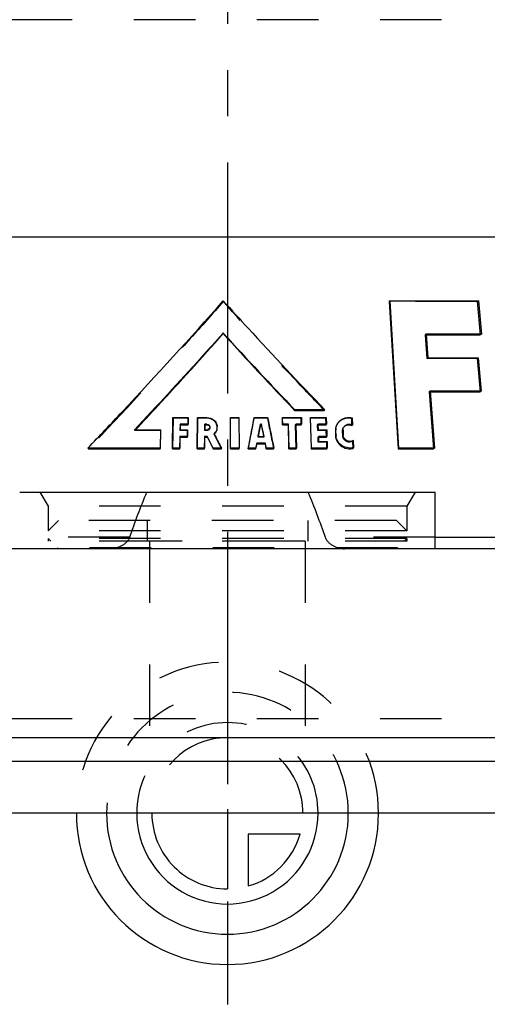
# Model space of a CAD drawing. Header units: millimetres. Extents: x 388 to 612, y 397 to 603.
# Tile 2 of 4: x 478 to 528, y 397 to 501. Entities that reach past the tile are written whole.
import ezdxf

# ---------------------------------------------------------------- set-up
doc = ezdxf.new("R2010")
doc.units = ezdxf.units.MM
doc.header["$LTSCALE"] = 65.185185
doc.linetypes.add('CENTER', pattern=[0.6, 0.375, -0.075, 0.075, -0.075])
doc.linetypes.add('HIDDEN', pattern=[0.2, 0.1, -0.1])
for name, color, linetype in [('KOERPER', 7, 'CONTINUOUS'), ('KONST.EL_MIT_GEO', 7, 'CONTINUOUS'), ('KURVEN', 7, 'CONTINUOUS'), ('L1', 7, 'CONTINUOUS')]:
    doc.layers.add(name, color=color, linetype=linetype)

msp = doc.modelspace()

# ---------------------------------------------------------------- linework, layer by layer
at = {"layer": 'KOERPER', "color": 7, "linetype": 'CONTINUOUS'}
for p, q in [((436, 478), (564, 478)), ((517.22, 471.25), (517.13, 471.17)), ((517.13, 471.17), (518.08, 455.58)), ((521.04, 467.65), (526.78, 467.65)), ((526.9, 467.72), (526.78, 467.65)), ((526.88, 461.69), (526.76, 461.62)), ((521.49, 461.62), (526.76, 461.62)), ((518.16, 455.66), (518.08, 455.58)), ((518.08, 455.58), (521.82, 455.59)), ((521.92, 455.66), (521.82, 455.59)), ((478, 451), (522, 451)), ((522, 445), (522, 451)), ((522, 446.24), (541.64, 446.24))]:
    msp.add_line(p, q, dxfattribs=at)
at = {"layer": 'KOERPER', "color": 8, "linetype": 'HIDDEN'}
for p, q in [((526.45, 471.18), (517.13, 471.17)), ((526.58, 471.25), (526.45, 471.18)), ((526.45, 471.18), (526.78, 467.65)), ((521.04, 467.72), (520.94, 467.65)), ((520.94, 467.65), (521.04, 467.65)), ((520.94, 467.65), (521.13, 465.15)), ((521.22, 465.22), (521.13, 465.15)), ((526.44, 465.15), (521.13, 465.15)), ((526.56, 465.22), (526.44, 465.15)), ((526.44, 465.15), (526.76, 461.62)), ((521.48, 461.69), (521.38, 461.62)), ((521.38, 461.62), (521.49, 461.62)), ((521.38, 461.62), (521.82, 455.59)), ((489.66, 446.24), (478, 446.24)), ((522, 446.24), (510.34, 446.24)), ((508.25, 445.8), (491.75, 445.8)), ((487.6, 445), (457.98, 445)), ((542.02, 445), (512.4, 445))]:
    msp.add_line(p, q, dxfattribs=at)
for points in [[(489.66, 446.24), (490.22, 447.85), (490.81, 449.44), (491.48, 451)], [(508.52, 451), (509.19, 449.44), (509.78, 447.85), (510.34, 446.24)]]:
    msp.add_open_spline(points, degree=3, dxfattribs=at)
for points in [[(489.66, 446.24), (489.52, 445.83), (488.83, 445.21), (488, 445), (487.6, 445)], [(510.34, 446.24), (510.48, 445.83), (511.17, 445.21), (512, 445), (512.4, 445)]]:
    msp.add_open_spline(points, degree=3, knots=[0, 0, 0, 0, 0.519168, 1, 1, 1, 1], dxfattribs=at)
at = {"layer": 'KONST.EL_MIT_GEO', "color": 8, "linetype": 'HIDDEN'}
for p, q in [((548.75, 501), (451.25, 501)), ((499.55, 471.18), (499.55, 471.25)), ((494.25, 458.83), (494.19, 455.59)), ((494.25, 458.83), (494.23, 458.89)), ((495.86, 458.83), (494.25, 458.83)), ((495.86, 458.83), (495.85, 458.89)), ((495.85, 458.12), (495.86, 458.83)), ((496.83, 458.83), (496.8, 455.59)), ((496.83, 458.83), (496.82, 458.89)), ((497.83, 458.83), (496.83, 458.83)), ((497.83, 458.83), (497.82, 458.89)), ((500.34, 458.83), (500.34, 458.89)), ((501.21, 458.83), (500.34, 458.83)), ((501.21, 458.83), (501.22, 458.89)), ((502.83, 458.83), (502.85, 458.89)), ((504.24, 458.83), (502.83, 458.83)), ((504.24, 458.83), (504.26, 458.89)), ((505.81, 458.83), (505.83, 458.89)), ((507.8, 458.83), (505.81, 458.83)), ((507.8, 458.83), (507.84, 458.89)), ((507.82, 458.12), (507.8, 458.83)), ((508.76, 458.83), (508.8, 458.89)), ((510.42, 458.83), (508.76, 458.83)), ((510.42, 458.83), (510.47, 458.89)), ((510.45, 458.12), (510.42, 458.83)), ((513.16, 458.78), (513.22, 458.85)), ((513.19, 458.03), (513.16, 458.78)), ((490.2, 457.53), (490.16, 457.6)), ((490.2, 457.53), (490.27, 457.6)), ((492.94, 457.53), (490.2, 457.53)), ((492.94, 457.53), (492.91, 457.6)), ((495.02, 458.12), (494.99, 458.19)), ((495.01, 457.53), (494.99, 457.6)), ((495.01, 457.53), (495.02, 458.12)), ((495.78, 457.53), (495.01, 457.53)), ((495.78, 457.53), (495.76, 457.6)), ((495.77, 456.82), (495.78, 457.53)), ((497.6, 458.12), (497.59, 458.19)), ((497.6, 457.53), (497.59, 457.6)), ((497.6, 457.53), (497.6, 458.12)), ((497.82, 457.53), (497.6, 457.53)), ((497.82, 457.53), (497.81, 457.6)), ((498.14, 457.86), (498.14, 457.93)), ((498.92, 457.88), (498.92, 457.95)), ((503.49, 458.12), (503.5, 458.19)), ((503.6, 458.12), (503.61, 458.16)), ((505.82, 458.19), (505.82, 458.12)), ((506.43, 458.12), (506.46, 458.19)), ((507.21, 458.12), (507.24, 458.19)), ((507.21, 458.12), (507.28, 458.12)), ((507.27, 455.59), (507.21, 458.12)), ((509.55, 458.12), (509.59, 458.19)), ((509.55, 458.12), (509.6, 458.12)), ((509.57, 457.53), (509.55, 458.12)), ((509.57, 457.53), (509.61, 457.6)), ((510.47, 457.53), (509.57, 457.53)), ((510.47, 457.53), (510.51, 457.6)), ((510.49, 456.82), (510.47, 457.53)), ((511.73, 458.35), (511.68, 458.28)), ((512.2, 457.5), (512.25, 457.57)), ((512.37, 457.94), (512.32, 457.88)), ((494.99, 456.82), (494.97, 456.89)), ((494.97, 455.59), (494.99, 456.82)), ((497.59, 456.82), (497.58, 456.89)), ((497.58, 455.59), (497.59, 456.82)), ((497.87, 456.82), (497.86, 456.89)), ((497.87, 456.82), (497.94, 456.69)), ((497.94, 456.69), (498.08, 456.41)), ((498.59, 457.11), (498.58, 457.17)), ((503.24, 456.82), (503.25, 456.89)), ((503.85, 456.82), (503.24, 456.82)), ((503.84, 456.89), (503.85, 456.82)), ((503.85, 456.82), (503.87, 456.89)), ((509.6, 456.82), (509.64, 456.89)), ((509.6, 456.82), (509.64, 456.82)), ((509.61, 456.3), (509.6, 456.82)), ((512.22, 456.91), (512.2, 457.5)), ((512.22, 456.91), (512.27, 456.98)), ((492.89, 455.59), (492.9, 455.66)), ((498.08, 456.41), (498.22, 456.14)), ((498.47, 455.65), (498.5, 455.59)), ((500.34, 455.66), (500.34, 455.59)), ((501.23, 455.59), (501.24, 455.66)), ((503, 455.59), (503.1, 456.12)), ((503.1, 456.12), (503.12, 456.19)), ((504, 456.12), (504.01, 456.19)), ((504.09, 455.65), (504.1, 455.59)), ((506.49, 455.66), (506.49, 455.59)), ((508.86, 455.66), (508.86, 455.59)), ((509.61, 456.3), (509.65, 456.36)), ((510.51, 456.3), (509.61, 456.3)), ((510.51, 456.3), (510.56, 456.36)), ((510.54, 455.59), (510.51, 456.3)), ((513.27, 456.39), (513.32, 456.45)), ((513.3, 455.63), (513.27, 456.39)), ((480.13, 451), (519.87, 451)), ((480.13, 451), (481, 449.5)), ((519.87, 451), (519, 449.5)), ((519, 449.5), (481, 449.5)), ((481, 449.5), (481, 446.9)), ((519, 449.5), (519, 446.9)), ((482.1, 448), (481, 446.9)), ((517.9, 448), (482.1, 448)), ((491.5, 448), (491.5, 445.8)), ((508.5, 448), (508.5, 445.8)), ((517.9, 448), (519, 446.9)), ((519, 446.9), (481, 446.9)), ((519, 446.1), (481, 446.1)), ((481, 446.1), (481.3, 445.8)), ((481, 446.1), (481, 445.8)), ((519, 446.1), (518.7, 445.8)), ((519, 446.1), (519, 445.8)), ((519, 445.8), (481, 445.8)), ((518, 445.1), (482, 445.1)), ((482, 445.1), (482.1, 445)), ((482, 445.1), (482, 445)), ((491.75, 445.8), (491.75, 422.5)), ((508.25, 445.8), (508.25, 422.5)), ((518, 445.1), (517.9, 445)), ((518, 445.1), (518, 445)), ((548.75, 427), (451.25, 427))]:
    msp.add_line(p, q, dxfattribs=at)
at = {"layer": 'KONST.EL_MIT_GEO', "color": 7, "linetype": 'CONTINUOUS'}
for p, q in [((517.22, 471.25), (526.58, 471.25)), ((518.16, 455.66), (517.22, 471.25)), ((526.58, 471.25), (526.9, 467.72)), ((499.55, 467.84), (499.52, 467.8)), ((499.55, 467.77), (499.55, 467.84)), ((499.58, 467.8), (499.55, 467.84)), ((526.9, 467.72), (521.04, 467.72)), ((521.04, 467.72), (521.22, 465.22)), ((521.22, 465.22), (526.56, 465.22)), ((526.56, 465.22), (526.88, 461.69)), ((526.88, 461.69), (521.48, 461.69)), ((521.48, 461.69), (521.92, 455.66)), ((507.11, 459.65), (507.14, 459.72)), ((507.11, 459.65), (510.26, 459.65)), ((510.3, 459.72), (507.14, 459.72)), ((510.26, 459.65), (510.3, 459.72)), ((494.17, 455.66), (494.23, 458.89)), ((494.23, 458.89), (495.85, 458.89)), ((495.85, 458.89), (495.84, 458.19)), ((496.79, 455.66), (496.82, 458.89)), ((496.82, 458.89), (497.82, 458.89)), ((500.34, 458.89), (501.22, 458.89)), ((500.34, 455.66), (500.34, 458.89)), ((501.22, 458.89), (501.24, 455.66)), ((502.85, 458.89), (504.26, 458.89)), ((505.81, 458.83), (505.82, 458.19)), ((505.83, 458.89), (507.84, 458.89)), ((505.84, 458.19), (505.83, 458.89)), ((507.84, 458.89), (507.85, 458.19)), ((508.76, 458.83), (508.86, 455.66)), ((508.8, 458.89), (510.47, 458.89)), ((508.9, 455.66), (508.8, 458.89)), ((510.47, 458.89), (510.49, 458.19)), ((513.22, 458.85), (513.25, 458.1)), ((490.16, 457.6), (492.91, 457.6)), ((492.91, 457.6), (492.86, 455.66)), ((492.9, 455.66), (492.94, 457.53)), ((495.84, 458.19), (494.99, 458.19)), ((494.99, 458.19), (494.99, 457.6)), ((494.99, 457.6), (495.76, 457.6)), ((495.02, 458.12), (495.85, 458.12)), ((495.76, 457.6), (495.76, 456.89)), ((495.85, 458.12), (495.84, 458.19)), ((497.82, 458.19), (497.59, 458.19)), ((497.59, 458.19), (497.59, 457.6)), ((497.59, 457.6), (497.81, 457.6)), ((497.6, 458.12), (497.83, 458.12)), ((497.83, 458.12), (497.82, 458.19)), ((503.39, 457.61), (503.25, 456.89)), ((503.45, 457.9), (503.39, 457.61)), ((503.49, 458.12), (503.45, 457.9)), ((503.5, 458.19), (503.49, 458.12)), ((503.49, 458.12), (503.6, 458.12)), ((503.61, 458.19), (503.5, 458.19)), ((503.6, 458.12), (503.62, 457.98)), ((503.61, 458.16), (503.61, 458.19)), ((503.62, 458.15), (503.61, 458.19)), ((503.73, 457.61), (503.62, 458.15)), ((503.62, 457.98), (503.68, 457.69)), ((503.68, 457.69), (503.74, 457.4)), ((503.78, 457.32), (503.73, 457.61)), ((505.82, 458.12), (505.84, 458.19)), ((505.82, 458.12), (506.43, 458.12)), ((506.46, 458.19), (505.84, 458.19)), ((506.43, 458.12), (506.49, 455.66)), ((506.52, 455.66), (506.46, 458.19)), ((507.85, 458.19), (507.24, 458.19)), ((507.24, 458.19), (507.3, 455.66)), ((507.28, 458.12), (507.82, 458.12)), ((507.82, 458.12), (507.85, 458.19)), ((510.49, 458.19), (509.59, 458.19)), ((509.59, 458.19), (509.61, 457.6)), ((509.6, 458.12), (510.45, 458.12)), ((509.61, 457.6), (510.51, 457.6)), ((510.45, 458.12), (510.49, 458.19)), ((510.51, 457.6), (510.54, 456.89)), ((511.43, 457.5), (511.48, 457.57)), ((511.5, 456.98), (511.48, 457.57)), ((512.25, 457.57), (512.27, 456.98)), ((513.19, 458.03), (513.25, 458.1)), ((494.97, 456.89), (494.95, 455.66)), ((495.76, 456.89), (494.97, 456.89)), ((494.99, 456.82), (495.77, 456.82)), ((495.77, 456.82), (495.76, 456.89)), ((497.58, 456.89), (497.57, 455.66)), ((497.86, 456.89), (497.58, 456.89)), ((497.59, 456.82), (497.87, 456.82)), ((497.89, 456.84), (497.86, 456.89)), ((498.14, 456.34), (497.89, 456.84)), ((498.58, 457.17), (498.61, 457.12)), ((498.61, 457.12), (498.67, 457)), ((503.25, 456.89), (503.87, 456.89)), ((503.74, 457.4), (503.84, 456.89)), ((503.87, 456.89), (503.78, 457.32)), ((510.54, 456.89), (509.64, 456.89)), ((509.64, 456.89), (509.65, 456.36)), ((509.64, 456.82), (510.49, 456.82)), ((510.49, 456.82), (510.54, 456.89)), ((511.43, 457.5), (511.45, 456.91)), ((511.45, 456.91), (511.5, 456.98)), ((492.86, 455.66), (485.23, 455.66)), ((485.29, 455.59), (485.23, 455.66)), ((485.29, 455.59), (492.89, 455.59)), ((492.89, 455.59), (492.86, 455.66)), ((494.95, 455.66), (494.17, 455.66)), ((494.19, 455.59), (494.17, 455.66)), ((494.19, 455.59), (494.97, 455.59)), ((494.97, 455.59), (494.95, 455.66)), ((497.57, 455.66), (496.79, 455.66)), ((496.8, 455.59), (496.79, 455.66)), ((496.8, 455.59), (497.58, 455.59)), ((497.58, 455.59), (497.57, 455.66)), ((498.28, 456.07), (498.14, 456.34)), ((498.22, 456.14), (498.47, 455.65)), ((498.42, 455.79), (498.28, 456.07)), ((498.49, 455.66), (498.42, 455.79)), ((499.36, 455.66), (498.49, 455.66)), ((498.5, 455.59), (498.49, 455.66)), ((498.5, 455.59), (499.36, 455.59)), ((499.36, 455.59), (499.36, 455.66)), ((501.24, 455.66), (500.34, 455.66)), ((500.34, 455.59), (500.34, 455.66)), ((500.34, 455.59), (501.23, 455.59)), ((501.23, 455.59), (501.24, 455.66)), ((502.21, 455.59), (502.22, 455.66)), ((502.21, 455.59), (503, 455.59)), ((503.02, 455.66), (502.22, 455.66)), ((503, 455.59), (503.02, 455.66)), ((503.06, 455.89), (503.02, 455.66)), ((503.11, 456.12), (503.06, 455.89)), ((503.1, 456.12), (504, 456.12)), ((503.12, 456.19), (503.11, 456.12)), ((504.01, 456.19), (503.12, 456.19)), ((504, 456.12), (504.03, 455.94)), ((504.02, 456.13), (504.01, 456.19)), ((504.08, 455.83), (504.02, 456.13)), ((504.03, 455.94), (504.09, 455.65)), ((504.12, 455.66), (504.08, 455.83)), ((504.1, 455.59), (504.12, 455.66)), ((504.1, 455.59), (504.89, 455.59)), ((504.92, 455.66), (504.12, 455.66)), ((504.89, 455.59), (504.92, 455.66)), ((506.49, 455.59), (506.52, 455.66)), ((506.49, 455.59), (507.27, 455.59)), ((507.3, 455.66), (506.52, 455.66)), ((507.27, 455.59), (507.3, 455.66)), ((508.86, 455.59), (508.9, 455.66)), ((508.86, 455.59), (510.54, 455.59)), ((510.58, 455.66), (508.9, 455.66)), ((509.65, 456.36), (510.56, 456.36)), ((510.54, 455.59), (510.58, 455.66)), ((510.56, 456.36), (510.58, 455.66)), ((513.3, 455.63), (513.36, 455.7)), ((513.32, 456.45), (513.36, 455.7)), ((521.92, 455.66), (518.16, 455.66)), ((612, 445), (388, 445)), ((612, 425), (388, 425)), ((609.5, 422.5), (390.5, 422.5)), ((581.5, 417), (418.5, 417))]:
    msp.add_line(p, q, dxfattribs=at)
for centre, radius, start, end in [((824.66, 762.57), 438.86, 222.2009, 223.6492), ((844.24, 782.2), 466.52, 222.371, 223.7299), ((-251.81, 603.68), 768.42, 348.89382, 349.13958), ((1362.98, 631.4), 875.88, 191.35863, 191.5746), ((497.81, 457.96), 0.36, 270.0585, 286.2691), ((497.89, 457.9), 0.249, 6.2411, 14.276), ((497.87, 457.9), 0.266, 359.4474, 6.2446), ((498.01, 457.9), 0.91, 344.2447, 3.3709), ((512.62, 457.54), 1.19, 167.2915, 178.7315), ((512.57, 457.55), 1.14, 178.7852, 182.2101), ((512.66, 457.61), 1.18, 172.0633, 177.0174), ((512.62, 457.61), 1.14, 177.015, 182.2008), ((512.76, 457.58), 1.29, 143.3472, 157.7384), ((512.77, 457.57), 1.3, 135.3956, 143.3489), ((512.86, 457.56), 0.618, 141.9291, 145.641), ((512.83, 457.43), 0.684, 103.5568, 108.2603), ((497.9, 457.95), 1.03, 310.9838, 323.8455), ((861.54, 643.13), 407.82, 207.1542, 207.3673), ((512.61, 456.96), 1.16, 182.2416, 187.3882), ((512.64, 457.02), 1.14, 182.2265, 185.3889)]:
    msp.add_arc(centre, radius, start, end, dxfattribs=at)
at = {"layer": 'KONST.EL_MIT_GEO', "color": 8, "linetype": 'HIDDEN'}
for centre, radius, start, end in [((-251.64, 602.93), 768.11, 348.94108, 349.1869), ((1362.59, 630.58), 875.37, 191.31512, 191.53118), ((497.9, 457.83), 0.25, 6.2702, 13.8331), ((498.02, 457.83), 0.909, 351.403, 3.448), ((512.71, 457.51), 1.29, 143.3504, 153.3574), ((512.81, 457.49), 0.62, 137.8184, 141.9255), ((860.55, 641.76), 406.34, 207.0285, 207.2687)]:
    msp.add_arc(centre, radius, start, end, dxfattribs=at)
at = {"layer": 'KONST.EL_MIT_GEO', "color": 7, "linetype": 'CONTINUOUS'}
for points, knots in [([(485.23, 455.66), (486.45, 456.94), (491.3, 462.07), (496.07, 467.28), (499.55, 471.25)], [0, 0, 0, 0, 0.251162, 1, 1, 1, 1]), ([(499.55, 471.25), (500.43, 470.28), (503.96, 466.39), (507.57, 462.56), (510.3, 459.72)], [0, 0, 0, 0, 0.248675, 1, 1, 1, 1]), ([(499.52, 467.8), (498.75, 466.94), (495.67, 463.51), (492.54, 460.12), (490.16, 457.6)], [0, 0, 0, 0, 0.248859, 1, 1, 1, 1]), ([(490.27, 457.6), (491.06, 458.44), (494.19, 461.8), (497.27, 465.2), (499.55, 467.77)], [0, 0, 0, 0, 0.251014, 1, 1, 1, 1]), ([(497.82, 458.89), (498.08, 458.89), (498.5, 458.75), (498.84, 458.34), (498.91, 458.08), (498.92, 457.95)], [0, 0, 0, 0, 0.500505, 0.7512, 1, 1, 1, 1]), ([(511.85, 458.48), (512.02, 458.66), (512.47, 458.91), (512.98, 458.91), (513.22, 458.85)], [0, 0, 0, 0, 0.49527, 1, 1, 1, 1]), ([(498.14, 457.9), (498.14, 457.83), (498.09, 457.7), (497.98, 457.63), (497.91, 457.61)], [0, 0, 0, 0, 0.496004, 1, 1, 1, 1]), ([(513.32, 456.45), (513.13, 456.34), (512.61, 456.32), (512.28, 456.76), (512.27, 456.98)], [0, 0, 0, 0, 0.49891, 1, 1, 1, 1]), ([(511.58, 456.42), (511.7, 456.18), (512.07, 455.77), (512.59, 455.61), (512.85, 455.59)], [0, 0, 0, 0, 0.500402, 1, 1, 1, 1]), ([(512.8, 455.67), (512.57, 455.7), (512.13, 455.86), (511.79, 456.2), (511.68, 456.39)], [0, 0, 0, 0, 0.499553, 1, 1, 1, 1])]:
    msp.add_open_spline(points, degree=3, knots=knots, dxfattribs=at)
at = {"layer": 'KONST.EL_MIT_GEO', "color": 8, "linetype": 'HIDDEN'}
for points, knots in [([(499.55, 471.18), (498.4, 469.86), (493.73, 464.59), (488.94, 459.43), (485.29, 455.59)], [0, 0, 0, 0, 0.248518, 1, 1, 1, 1]), ([(510.26, 459.65), (509.35, 460.6), (505.73, 464.4), (502.17, 468.25), (499.55, 471.18)], [0, 0, 0, 0, 0.251147, 1, 1, 1, 1]), ([(498.92, 457.88), (498.91, 458.01), (498.84, 458.27), (498.5, 458.68), (498.09, 458.83), (497.83, 458.83)], [0, 0, 0, 0, 0.248835, 0.499543, 1, 1, 1, 1]), ([(513.16, 458.78), (512.89, 458.85), (512.32, 458.83), (511.84, 458.5), (511.68, 458.28)], [0, 0, 0, 0, 0.505189, 1, 1, 1, 1]), ([(498.14, 457.86), (498.15, 457.78), (498.09, 457.59), (497.91, 457.53), (497.82, 457.53)], [0, 0, 0, 0, 0.493908, 1, 1, 1, 1]), ([(513.27, 456.39), (513.07, 456.28), (512.55, 456.25), (512.23, 456.69), (512.22, 456.91)], [0, 0, 0, 0, 0.498756, 1, 1, 1, 1])]:
    msp.add_open_spline(points, degree=3, knots=knots, dxfattribs=at)
at = {"layer": 'KONST.EL_MIT_GEO', "color": 7, "linetype": 'CONTINUOUS'}
for points in [[(497.82, 458.19), (497.91, 458.19), (498.01, 458.14), (498.07, 458.07)], [(497.83, 458.12), (497.9, 458.12), (497.99, 458.09), (498.05, 458.04)], [(498.07, 458.07), (498.1, 458.04), (498.12, 458), (498.13, 457.96)], [(498.89, 457.65), (498.86, 457.54), (498.8, 457.44), (498.74, 457.34)], [(498.8, 457.37), (498.86, 457.47), (498.9, 457.58), (498.91, 457.69)], [(511.49, 457.77), (511.5, 457.87), (511.53, 457.97), (511.57, 458.07)], [(512.25, 457.57), (512.24, 457.69), (512.28, 457.81), (512.35, 457.91)], [(512.35, 457.91), (512.42, 457.99), (512.52, 458.05), (512.62, 458.08)], [(512.37, 457.94), (512.44, 458.03), (512.53, 458.09), (512.62, 458.13)], [(512.62, 458.13), (512.71, 458.17), (512.81, 458.19), (512.9, 458.19)], [(512.67, 458.1), (512.77, 458.12), (512.87, 458.12), (512.96, 458.11)], [(512.9, 458.19), (513.02, 458.19), (513.14, 458.15), (513.25, 458.1)], [(512.96, 458.11), (513.04, 458.1), (513.12, 458.07), (513.19, 458.03)], [(498.59, 457.11), (498.67, 457.18), (498.75, 457.27), (498.8, 457.37)], [(511.46, 456.81), (511.48, 456.67), (511.52, 456.54), (511.58, 456.42)], [(511.68, 456.39), (511.59, 456.55), (511.52, 456.73), (511.51, 456.92)], [(513.36, 455.7), (513.17, 455.65), (512.98, 455.65), (512.8, 455.67)], [(512.85, 455.59), (513, 455.58), (513.15, 455.6), (513.3, 455.63)]]:
    msp.add_open_spline(points, degree=3, dxfattribs=at)
at = {"layer": 'KONST.EL_MIT_GEO', "color": 8, "linetype": 'HIDDEN'}
for points in [[(498.05, 458.04), (498.09, 458), (498.12, 457.95), (498.14, 457.89)], [(503.24, 456.82), (503.32, 457.26), (503.4, 457.69), (503.49, 458.12)], [(511.56, 458.09), (511.52, 458), (511.48, 457.9), (511.46, 457.8)], [(512.2, 457.5), (512.19, 457.63), (512.24, 457.77), (512.32, 457.88)]]:
    msp.add_open_spline(points, degree=3, dxfattribs=at)
at = {"layer": 'KURVEN', "color": 8, "linetype": 'HIDDEN'}
for p, q in [((500, 426.6), (500, 417)), ((516, 417), (484, 417))]:
    msp.add_line(p, q, dxfattribs=at)
at = {"layer": 'KURVEN', "color": 40, "linetype": 'CONTINUOUS'}
for p, q in [((500, 417), (500, 409)), ((507.69, 414.8), (502.2, 414.8)), ((502.2, 414.8), (502.2, 409.31))]:
    msp.add_line(p, q, dxfattribs=at)
at = {"layer": 'KURVEN', "color": 8, "linetype": 'HIDDEN'}
for radius, end in [(16, 180), (12.8, 180), (9.6, 179.9999), (8, 179.9999)]:
    msp.add_arc((500, 417), radius, 0, end, dxfattribs=at)
at = {"layer": 'KURVEN', "color": 40, "linetype": 'CONTINUOUS'}
for radius, start, end in [(16, 180, 360), (12.8, 180, 360), (9.6, 179.9999, 360), (8, 179.9999, 270), (8, 285.962, 344.038)]:
    msp.add_arc((500, 417), radius, start, end, dxfattribs=at)
at = {"layer": 'L1', "color": 2, "linetype": 'CENTER'}
msp.add_line((500, 603.22), (500, 396.78), dxfattribs=at)

doc.saveas('drawing.dxf')
